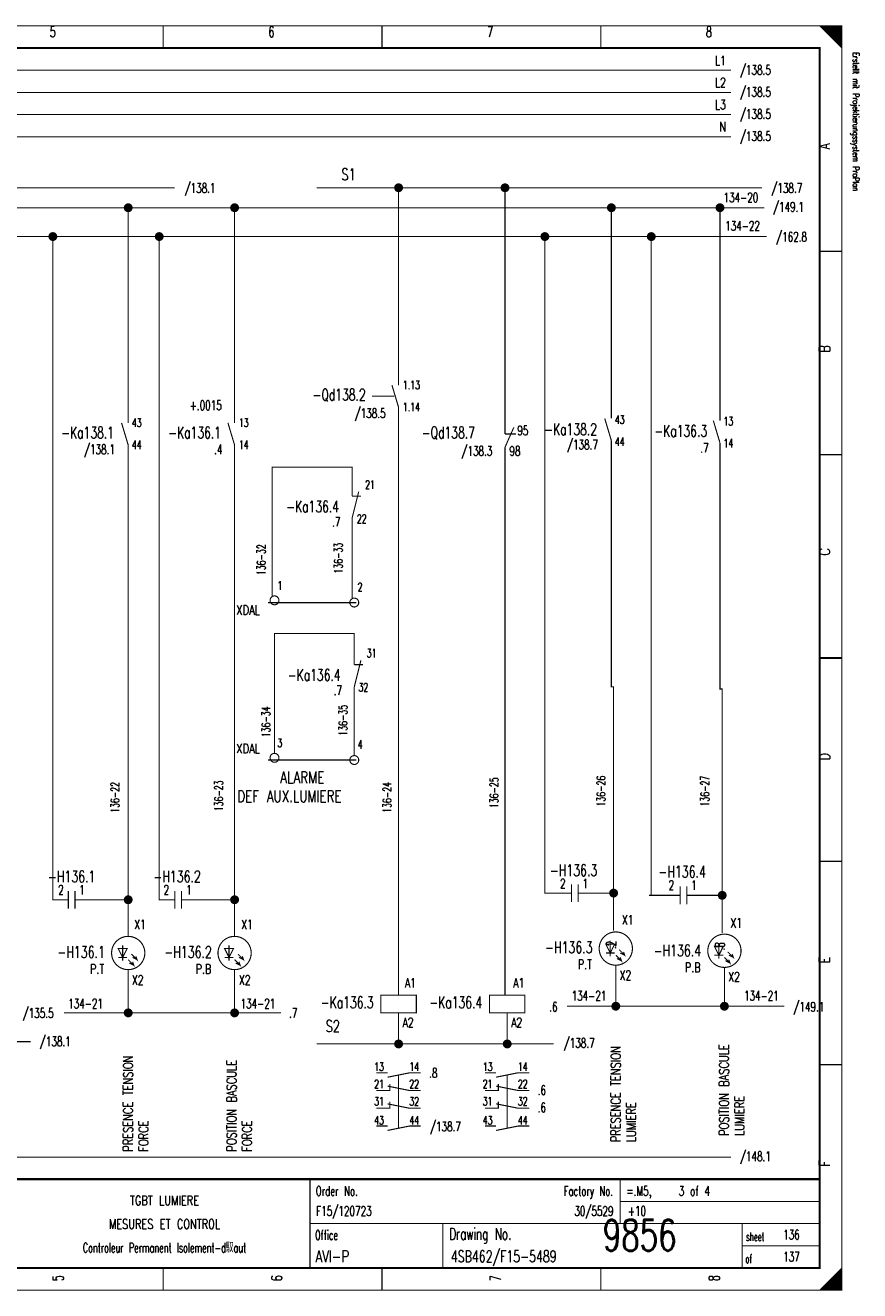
# Model space of a CAD drawing. Extents: x -1 to 409, y 0 to 286.
# Tile 2 of 2: x 221 to 409, y 0 to 285. Entities that reach past the tile are written whole.
import ezdxf
from ezdxf.enums import TextEntityAlignment as Align

# ---------------------------------------------------------------- set-up
doc = ezdxf.new("R2010")
doc.units = 0
doc.header["$MEASUREMENT"] = 0
doc.linetypes.add('GESTRICHELT', pattern=[3.75, 3, -0.75])
doc.linetypes.add('STRICH-PUNKT', pattern=[4.7, 3, -0.75, 0.2, -0.75])
doc.layers.get('0').update_dxf_attribs({"color": 9, "linetype": 'CONTINUOUS'})
doc.styles.get("Standard").update_dxf_attribs({"font": 'TXT', "bigfont": 'TXT'})

# ---------------------------------------------------------------- blocks, each defined once
blk = doc.blocks.new('BCIRCLE_FILLED')
at = {"color": 0, "linetype": 'Continuous', "const_width": 1, "flags": 128}
blk.add_lwpolyline([(0.5, 0, 1), (-0.5, 0, 1)], format="xyb", close=True, dxfattribs=at)

msp = doc.modelspace()

# ---------------------------------------------------------------- linework, layer by layer
at = {"color": 7, "const_width": 0.25, "flags": 128}
for points in [[(0, 142.5), (0, 285), (405, 285), (405, 0), (0, 0), (0, 142.5)], [(400, 285), (405, 280), (404.75, 280.25), (404.75, 285), (404.5, 285), (404.5, 280.5), (404.25, 280.75), (404.25, 285), (404, 285), (404, 281), (403.75, 281.25), (403.75, 285), (403.5, 285), (403.5, 281.5), (403.25, 281.75)], [(401.5, 283.5), (401.5, 285), (401.25, 285), (401.25, 283.75), (401, 284), (401, 285), (400.75, 285), (400.75, 284.25), (400.5, 284.5), (400.5, 285), (400.25, 285), (400.25, 284.75)], [(403.25, 281.75), (403.25, 285), (403, 285), (403, 282), (402.75, 282.25), (402.75, 285), (402.5, 285), (402.5, 282.5), (402.25, 282.75), (402.25, 285), (402, 285), (402, 283), (401.75, 283.25), (401.75, 285), (401.5, 285)], [(380, 275), (22.5, 275)], [(380, 270), (22.5, 270)], [(380, 265), (22.5, 265)], [(380, 260), (22.5, 260)], [(254.5, 248.5), (170, 248.5)], [(387, 248.5), (286.5, 248.5)], [(305, 248.5), (305, 204)], [(329, 195), (329, 248.5)], [(387.5, 244), (169.5, 244)], [(244, 195.5), (244, 244)], [(268, 195.5), (268, 244)], [(353, 244), (353, 196.5)], [(377.5, 244), (377.5, 196)], [(388, 237.5), (169.5, 237.5)], [(227.5, 88), (227, 88), (227, 237.5)], [(251.5, 88), (251, 88), (251, 237.5)], [(338, 237.5), (338, 89.5), (341, 89.5)], [(362, 89), (362, 238)], [(305, 199), (305, 66.5)], [(353, 191.5), (353, 136), (353.5, 136), (353.5, 81)], [(377.5, 191), (377.5, 135.5), (378, 135.5), (378, 80.5)], [(244, 79.75), (244, 190.5)], [(268, 88), (268, 190.5)], [(329, 66.5), (329, 190)], [(295, 141), (295, 148), (277, 148), (277, 121)], [(295, 120.5), (295, 136)], [(353.5, 89.5), (348.5, 89.5)], [(378, 89), (373, 89)], [(244, 88), (235, 88)], [(268, 79.75), (268, 88), (259, 88)], [(243.75, 77), (241.75, 77), (242.75, 75), (243.75, 77)], [(267.75, 77), (265.75, 77), (266.75, 75), (267.75, 77)], [(353.75, 78), (351.75, 78), (352.75, 76), (353.75, 78)], [(378.25, 77.5), (376.25, 77.5), (377.25, 75.5), (378.25, 77.5)], [(244, 74.5), (245.25, 73.25), (245, 74), (245.25, 73.25), (244.25, 73.75)], [(244.75, 75.75), (246, 74.5), (245.75, 75.25), (246, 74.5), (245, 75)], [(268, 74.5), (269.25, 73.25), (269, 74), (269.25, 73.25), (268.25, 73.75)], [(268.75, 75.75), (270, 74.5), (269.75, 75.25), (270, 74.5), (269, 75)], [(354, 75.5), (355.25, 74.25), (355, 75), (355.25, 74.25), (354.25, 74.75)], [(354.75, 76.75), (356, 75.5), (355.75, 76.25), (356, 75.5), (355, 76)], [(378.5, 75), (379.75, 73.75), (379.5, 74.5), (379.75, 73.75), (378.75, 74.25)], [(379.25, 76.25), (380.5, 75), (380.25, 75.75), (380.5, 75), (379.5, 75.5)], [(244, 62.5), (244, 72.25)], [(268, 62.5), (268, 72.25)], [(354, 64), (354, 73.25)], [(378.5, 64), (378.5, 72.75)], [(392, 64), (343, 64)], [(278.5, 62.5), (229.5, 62.5)], [(305, 62.5), (305, 55.5)], [(329.5, 62.5), (329.5, 55.5)], [(222, 56), (164, 56)], [(340, 55.5), (286.5, 55.5)], [(302.5, 48), (307.5, 49), (310, 49)], [(327, 48), (332, 49), (334.5, 49)], [(300, 45), (303, 45), (303, 46.5)], [(302.5, 46), (307.5, 45), (310, 45)], [(324.5, 45), (327.5, 45), (327.5, 46.5)], [(327, 46), (332, 45), (334.5, 45)], [(300, 41), (303, 41), (303, 42.5)], [(302.5, 42), (307.5, 41), (310, 41)], [(324.5, 41), (327.5, 41), (327.5, 42.5)], [(327, 42), (332, 41), (334.5, 41)], [(302.5, 36), (307.5, 37), (310, 37)], [(327, 36), (332, 37), (334.5, 37)], [(403, 0), (403, 3), (402.75, 2.75), (402.75, 0), (402.5, 0), (402.5, 2.5), (402.25, 2.25), (402.25, 0), (402, 0), (402, 2), (401.75, 1.75), (401.75, 0), (401.5, 0), (401.5, 1.5), (401.25, 1.25)], [(404.75, 4.75), (404.75, 0), (404.5, 0), (404.5, 4.5), (404.25, 4.25), (404.25, 0), (404, 0), (404, 4), (403.75, 3.75), (403.75, 0), (403.5, 0), (403.5, 3.5), (403.25, 3.25), (403.25, 0), (403, 0)], [(401.25, 1.25), (401.25, 0), (401, 0), (401, 1), (400.75, 0.75), (400.75, 0), (400.5, 0), (400.5, 0.5), (400.25, 0.25), (400.25, 0)]]:
    msp.add_lwpolyline(points, dxfattribs=at)
at = {"color": 7, "flags": 128}
for points, const_width in [([(0, 285), (405, 285), (405, 0), (0, 0)], 0.25), ([(5, 280), (400, 280), (400, 5), (5, 5)], 0.5), ([(5, 280), (400, 280), (400, 5), (5, 5)], 0.25), ([(301, 62.5), (309, 62.5), (309, 66.5), (301, 66.5)], 0.25), ([(325.5, 62.5), (333.5, 62.5), (333.5, 66.5), (325.5, 66.5)], 0.25)]:
    msp.add_lwpolyline(points, close=True, dxfattribs=dict(at, const_width=const_width))
at = {"color": 7}
for points, const_width in [([(251.875, 285), (251.875, 280)], 0.25), ([(301.25, 285), (301.25, 280)], 0.25), ([(350.625, 285), (350.625, 280)], 0.25), ([(405, 234.167), (400, 234.167)], 0.25), ([(303.5, 204), (305, 199)], 0.25), ([(242.5, 195.5), (244, 190.5)], 0.25), ([(266.5, 195.5), (268, 190.5)], 0.25), ([(329, 195.5), (329, 193)], 0.25), ([(331, 194.5), (329, 190)], 0.25), ([(351.5, 196.5), (353, 191.5)], 0.25), ([(376, 196), (377.5, 191)], 0.25), ([(329, 193), (331.5, 193)], 0.25), ([(405, 188.334), (400, 188.334)], 0.25), ([(400, 142.5), (405, 142.5)], 0.5), ([(405, 142.5), (400, 142.5)], 0.25), ([(296.5, 142), (295, 136)], 0.25), ([(295, 141), (297, 141)], 0.25), ([(405, 96.667), (400, 96.667)], 0.25), ([(344, 91.5), (344, 87.5)], 0.25), ([(345.5, 91.5), (345.5, 87.5)], 0.25), ([(230.5, 90), (230.5, 86)], 0.25), ([(232, 90), (232, 86)], 0.25), ([(254.5, 90), (254.5, 86)], 0.25), ([(256, 90), (256, 86)], 0.25), ([(344, 89.5), (341, 89.5)], 0.25), ([(345.5, 89.5), (348.5, 89.5)], 0.25), ([(366, 89), (361.5, 89)], 0.25), ([(368.5, 89), (365.5, 89)], 0.25), ([(368.5, 91), (368.5, 87)], 0.25), ([(370, 91), (370, 87)], 0.25), ([(370, 89), (373, 89)], 0.25), ([(230.5, 88), (227.5, 88)], 0.25), ([(232, 88), (235, 88)], 0.25), ([(254.5, 88), (251.5, 88)], 0.25), ([(256, 88), (259, 88)], 0.25), ([(242.75, 77.75), (242.75, 74.25)], 0.25), ([(266.75, 77.75), (266.75, 74.25)], 0.25), ([(352.75, 78.75), (352.75, 75.25)], 0.25), ([(377.25, 78.25), (377.25, 74.75)], 0.25), ([(241.75, 75), (243.75, 75)], 0.25), ([(265.75, 75), (267.75, 75)], 0.25), ([(351.75, 76), (353.75, 76)], 0.25), ([(376.25, 75.5), (378.25, 75.5)], 0.25), ([(300, 49), (302.5, 49)], 0.25), ([(324.5, 49), (327, 49)], 0.25), ([(405, 50.834), (400, 50.834)], 0.25), ([(300, 37), (302.5, 37)], 0.25), ([(324.5, 37), (327, 37)], 0.25), ([(400, 25), (5, 25)], 0.5), ([(285, 25), (285, 5)], 0.25), ([(355, 25), (355, 15)], 0.25), ([(355, 20), (400, 20)], 0.25), ([(285, 15), (400, 15)], 0.25), ([(315, 15), (315, 5)], 0.25), ([(382.5, 15), (382.5, 5)], 0.25), ([(382.5, 10), (400, 10)], 0.25), ([(251.875, 0), (251.875, 5)], 0.25), ([(301.25, 0), (301.25, 5)], 0.25), ([(350.625, 0), (350.625, 5)], 0.25), ([(405, 5), (400, 0)], 0.25)]:
    msp.add_lwpolyline(points, dxfattribs=dict(at, const_width=const_width))
at = {"color": 7, "linetype": 'GESTRICHELT'}
for points, const_width in [([(299, 201.5), (304, 201.5)], 0.25), ([(275.5, 119.5), (295.5, 119.5)], 0.3), ([(305, 36.5), (305, 48.5)], 0.25), ([(329.5, 36.5), (329.5, 48.5)], 0.25)]:
    msp.add_lwpolyline(points, dxfattribs=dict(at, const_width=const_width))
at = {"color": 216, "const_width": 0.25, "flags": 128}
for points in [[(294.5, 179), (294.5, 185.5), (276.5, 185.5), (276.5, 156.5)], [(294.5, 156), (294.5, 174)]]:
    msp.add_lwpolyline(points, dxfattribs=at)
at = {"color": 216}
for points, const_width in [([(296, 180), (294.5, 174)], 0.25), ([(294.5, 179), (296.5, 179)], 0.25), ([(275.5, 155), (295.5, 155)], 0.3)]:
    msp.add_lwpolyline(points, dxfattribs=dict(at, const_width=const_width))
at = {"color": 216, "const_width": 0.25, "flags": 128}
for points in [[(278, 155.5, 1), (276, 155.5, 1)], [(296, 155, 1), (294, 155, 1)]]:
    msp.add_lwpolyline(points, format="xyb", close=True, dxfattribs=at)
at = {"color": 7, "const_width": 0.25, "flags": 128}
for points in [[(278, 120, 1), (276, 120, 1)], [(296, 119.5, 1), (294, 119.5, 1)], [(247.75, 76, 1), (240.25, 76, 1)], [(271.75, 76, 1), (264.25, 76, 1)], [(357.75, 77, 1), (350.25, 77, 1)], [(382.25, 76.5, 1), (374.75, 76.5, 1)]]:
    msp.add_lwpolyline(points, format="xyb", close=True, dxfattribs=at)
at = {"color": 7, "linetype": 'STRICH-PUNKT', "const_width": 0.25, "flags": 128}
msp.add_lwpolyline([(380, 30), (25, 30)], dxfattribs=at)

# ---------------------------------------------------------------- block references
at = {"color": 7}
for p in [(305, 248.5), (329, 248.5), (244, 244), (268, 244), (353, 244), (377.5, 244), (227, 237.5), (251, 237.5), (338, 237.5), (362, 237.5), (244, 88), (268, 88), (353.5, 89.5), (378, 89), (244, 62.5), (268, 62.5), (354, 64), (378.5, 64), (305, 55.5), (329.5, 55.5)]:
    msp.add_blockref('BCIRCLE_FILLED', p, dxfattribs=at)

# ---------------------------------------------------------------- texts
for s, height, width, p in [('5', 2.38125, 0.672, (226.989415, 284.858032)), ('6', 2.38125, 0.672, (276.323163, 284.858032)), ('7', 2.38125, 0.672, (325.656912, 284.858032)), ('8', 2.38125, 0.672, (374.99066, 284.858032)), ('-H136.1', 2.619375, 0.691429, (231.248443, 94.550436)), ('-H136.2', 2.619375, 0.691429, (255.02802, 94.550436)), ('-H136.3', 2.619375, 0.691429, (344.467621, 95.970112)), ('-H136.4', 2.619375, 0.691429, (368.957036, 95.615193)), ('TGBT LUMIERE', 2.143125, 0.754667, (252.188667, 21.295143)), ('MESURES ET CONTROL', 2.143125, 0.752889, (252.188667, 15.971357)), ('Controleur Permanent Isolement-d馭aut', 2.143125, 0.620757, (252.188667, 10.647572))]:
    msp.add_text(s, height=height, dxfattribs=dict(at, width=width)).set_placement(p, align=Align.TOP_CENTER)
for s, height, width, p in [('L1', 2.143125, 0.716, (378.823786, 278.256538)), ('L2', 2.143125, 0.716, (378.823786, 273.287671)), ('L3', 2.143125, 0.716, (378.823786, 268.318804)), ('N', 2.143125, 0.76, (378.841532, 263.349938)), ('134-20', 2.143125, 0.676, (386.143991, 247.37858)), ('134-22', 2.143125, 0.676, (386.49891, 240.990037)), ('-Qd138.2', 2.619375, 0.68, (297.582814, 203.155666)), ('+.0015', 2.143125, 0.68, (265.116594, 200.529265)), ('/138.5', 2.143125, 0.68, (302.054795, 198.75467)), ('/138.5', 2.143125, 0.68, (302.054795, 198.75467)), ('-Ka138.1', 2.619375, 0.68, (240.804639, 194.637609)), ('-Ka136.1', 2.619375, 0.68, (264.939134, 194.637609)), ('-Ka138.2', 2.619375, 0.68, (349.764788, 195.347447)), ('-Ka136.3', 2.619375, 0.68, (374.609122, 194.992528)), ('/138.7', 2.143125, 0.68, (349.968867, 191.656289)), ('/138.7', 2.143125, 0.68, (349.968867, 191.656289)), ('/138.1', 2.143125, 0.68, (241.008717, 190.591532)), ('/138.1', 2.143125, 0.68, (241.008717, 190.591532)), ('.4', 2.143125, 0.684, (265.267435, 190.591532)), ('.4', 2.143125, 0.684, (265.267435, 190.591532)), ('.7', 2.143125, 0.684, (374.937422, 190.946451)), ('.7', 2.143125, 0.684, (374.937422, 190.946451)), ('-Ka136.4', 2.619375, 0.68, (291.912983, 139.980075)), ('.7', 2.143125, 0.684, (292.241283, 136.288917)), ('.7', 2.143125, 0.684, (292.241283, 136.288917)), ('-H136.1', 2.619375, 0.691429, (238.728362, 77.514321)), ('-H136.2', 2.619375, 0.691429, (262.862858, 77.514321)), ('-H136.3', 2.619375, 0.691429, (348.753269, 78.579078)), ('-H136.4', 2.619375, 0.691429, (373.242684, 77.86924)), ('P.T', 2.143125, 0.738667, (348.620174, 74.533001)), ('P.T', 2.143125, 0.738667, (238.595268, 73.468244)), ('P.B', 2.143125, 0.738667, (262.729763, 73.468244)), ('P.B', 2.143125, 0.738667, (373.109589, 73.823163)), ('134-21', 2.143125, 0.676, (277.183842, 65.660025)), ('-Ka136.3', 2.619375, 0.68, (299.366283, 66.156912)), ('-Ka136.4', 2.619375, 0.68, (323.855697, 66.156912)), ('134-21', 2.143125, 0.676, (390.757939, 67.43462)), ('/135.5', 2.143125, 0.68, (227.166874, 63.530511)), ('.6', 2.143125, 0.684, (340.865193, 64.950187)), ('14', 1.905, 0.672, (309.61457, 51.321295)), ('14', 1.905, 0.672, (334.103985, 51.321295)), ('22', 1.905, 0.672, (309.61457, 47.417186)), ('22', 1.905, 0.672, (334.103985, 47.417186)), ('32', 1.905, 0.672, (309.61457, 43.513076)), ('32', 1.905, 0.672, (334.103985, 43.513076)), ('44', 1.905, 0.672, (309.61457, 39.254047)), ('44', 1.905, 0.672, (334.103985, 39.254047)), ('Factory No.', 2.143125, 0.646545, (353.349471, 23.424658))]:
    msp.add_text(s, height=height, dxfattribs=dict(at, width=width)).set_placement(p, align=Align.TOP_RIGHT)
for s, height, rotation, width, p in [('Erstellt mit Projektierungssystem ProPlan', 1.42875, 270, 0.622634, (407.023879, 279.056912)), ('136-34', 1.905, 90, 0.676, (276.596451, 124.628186)), ('136-35', 1.905, 90, 0.676, (293.987484, 124.983105)), ('136-26', 1.905, 90, 0.676, (352.194209, 109.011748)), ('136-27', 1.905, 90, 0.676, (375.618867, 109.011748)), ('136-22', 1.905, 90, 0.676, (242.524222, 107.592072)), ('136-23', 1.905, 90, 0.676, (265.948879, 107.946991)), ('136-24', 1.905, 90, 0.676, (303.925218, 107.592072)), ('136-25', 1.905, 90, 0.676, (328.059714, 108.656829))]:
    msp.add_text(s, height=height, rotation=rotation, dxfattribs=dict(at, width=width)).set_placement(p, align=Align.BOTTOM_LEFT)
for s, height, width, p in [('/138.5', 2.143125, 0.68, (381.982565, 276.127024)), ('/138.5', 2.143125, 0.68, (381.982565, 271.158157)), ('/138.5', 2.143125, 0.68, (381.982565, 266.18929)), ('/138.5', 2.143125, 0.68, (381.982565, 261.220423)), ('S1', 2.619375, 0.716, (292.10109, 252.844334)), ('/138.1', 2.143125, 0.68, (256.696139, 249.508095)), ('/138.7', 2.143125, 0.68, (389.080946, 249.508095)), ('/149.1', 2.143125, 0.68, (389.435866, 245.249066)), ('/162.8', 2.143125, 0.68, (390.145704, 238.505604)), ('1.13', 1.905, 0.678, (305.955355, 205.001245)), ('1.14', 1.905, 0.678, (305.955355, 200.032379)), ('43', 1.905, 0.672, (353.794894, 197.193026)), ('13', 1.905, 0.672, (378.284309, 196.838107)), ('43', 1.905, 0.672, (244.834745, 196.483188)), ('13', 1.905, 0.672, (268.96924, 196.483188)), ('-Qd138.7', 2.619375, 0.68, (310.23213, 194.637609)), ('95', 2.143125, 0.672, (331.789913, 194.85056)), ('44', 1.905, 0.672, (244.834745, 191.514321)), ('14', 1.905, 0.672, (268.96924, 191.514321)), ('44', 1.905, 0.672, (353.794894, 192.224159)), ('14', 1.905, 0.672, (378.284309, 191.86924)), ('/138.3', 2.143125, 0.68, (319.161893, 190.236613)), ('98', 2.143125, 0.672, (330.015318, 190.236613)), ('32', 1.905, 0.672, (295.943088, 136.856787)), ('XDAL', 2.143125, 0.76, (268.408468, 123.156912)), ('ALARME', 2.619375, 0.76, (278.276993, 116.910336)), ('DEF AUX.LUMIERE', 2.619375, 0.751467, (268.605448, 112.651308)), ('X2', 2.143125, 0.716, (354.872073, 72.048568)), ('X2', 2.143125, 0.716, (379.361488, 71.693649)), ('X2', 2.143125, 0.716, (244.847167, 70.983811)), ('X2', 2.143125, 0.716, (268.981663, 70.983811)), ('134-21', 2.143125, 0.676, (230.469396, 65.660025)), ('134-21', 2.143125, 0.676, (344.043493, 67.43462)), ('.7', 2.143125, 0.684, (280.301806, 63.530511)), ('/149.1', 2.143125, 0.68, (394.049813, 64.950187)), ('S2', 2.619375, 0.716, (288.551899, 60.833126)), ('A2', 2.143125, 0.716, (305.893244, 61.400996)), ('A2', 2.143125, 0.716, (330.382659, 61.400996)), ('/138.1', 2.143125, 0.68, (224.043587, 57.141968)), ('/138.7', 2.143125, 0.68, (342.231631, 56.787049)), ('13', 1.905, 0.672, (299.492279, 51.321295)), ('13', 1.905, 0.672, (323.981694, 51.321295)), ('.8', 2.143125, 0.684, (311.889601, 50.043587)), ('.8', 2.143125, 0.684, (311.889601, 50.043587)), ('21', 1.905, 0.672, (299.492279, 47.417186)), ('21', 1.905, 0.672, (323.981694, 47.417186)), ('.6', 2.143125, 0.684, (336.379016, 46.139477)), ('.6', 2.143125, 0.684, (336.379016, 46.139477)), ('31', 1.905, 0.672, (299.492279, 43.513076)), ('31', 1.905, 0.672, (323.981694, 43.513076)), ('.6', 2.143125, 0.684, (336.379016, 42.235367)), ('.6', 2.143125, 0.684, (336.379016, 42.235367)), ('43', 1.905, 0.672, (299.492279, 39.254047)), ('/138.7', 2.143125, 0.68, (312.063512, 37.976339)), ('/138.7', 2.143125, 0.68, (312.063512, 37.976339)), ('43', 1.905, 0.672, (323.981694, 39.254047)), ('/148.1', 2.143125, 0.68, (381.982565, 31.232877)), ('Order No.', 2.143125, 0.656889, (286.328331, 23.424658)), ('=.M5,    3 of 4', 2.143125, 0.682667, (356.396451, 23.424658)), ('Office', 2.143125, 0.626667, (286.154421, 13.486924)), ('Drawing No.', 2.619375, 0.646545, (316.427242, 13.983811)), ('sheet', 1.905, 0.6, (383.377397, 12.990037)), ('of', 1.905, 0.6, (383.228331, 8.021171))]:
    msp.add_text(s, height=height, dxfattribs=dict(at, width=width)).set_placement(p, align=Align.TOP_LEFT)
for s, height, width, p in [('A', 2.38125, 0.76, (399.909527, 257.174346)), ('B', 2.38125, 0.76, (399.909527, 211.389788)), ('C', 2.38125, 0.76, (399.921949, 165.60523)), ('D', 2.38125, 0.76, (399.921949, 119.465753)), ('E', 2.38125, 0.76, (399.909527, 73.681196)), ('POSITION BASCULE', 2.143125, 0.756, (377.341999, 34.782067)), ('PRESENCE TENSION', 2.143125, 0.756, (242.889788, 31.232877)), ('POSITION BASCULE', 2.143125, 0.756, (266.252335, 31.232877)), ('PRESENCE TENSION', 2.143125, 0.756, (352.914695, 33.362391)), ('LUMIERE', 2.143125, 0.756, (380.814369, 34.782067)), ('LUMIERE', 2.143125, 0.756, (356.387065, 33.362391)), ('FORCE', 2.143125, 0.756, (246.362158, 31.232877)), ('FORCE', 2.143125, 0.756, (269.724705, 31.232877)), ('F', 2.38125, 0.76, (399.909527, 27.896638))]:
    msp.add_text(s, height=height, rotation=90, dxfattribs=dict(at, width=width)).set_placement(p, align=Align.TOP_LEFT)
at = {"color": 216, "width": 0.672}
for s, p in [('21', (297.447945, 180.043337)), ('1', (277.657659, 157.328518)), ('2', (295.758531, 156.973599))]:
    msp.add_text(s, height=1.905, dxfattribs=at).set_placement(p, align=Align.BOTTOM_LEFT)
at = {"color": 216}
for s, height, width, p in [('-Ka136.4', 2.619375, 0.68, (291.558064, 177.956413)), ('.7', 2.143125, 0.684, (291.886364, 174.265255)), ('.7', 2.143125, 0.684, (291.886364, 174.265255))]:
    msp.add_text(s, height=height, dxfattribs=dict(at, width=width)).set_placement(p, align=Align.TOP_RIGHT)
for s, height, width, p in [('22', 1.905, 0.672, (295.588169, 174.833126)), ('XDAL', 2.143125, 0.76, (268.408468, 154.389788))]:
    msp.add_text(s, height=height, dxfattribs=dict(at, width=width)).set_placement(p, align=Align.TOP_LEFT)
at = {"color": 216, "width": 0.676}
for s, p in [('136-32', (275.531694, 161.184849)), ('136-33', (292.922727, 161.539768))]:
    msp.add_text(s, height=1.905, rotation=90, dxfattribs=at).set_placement(p, align=Align.BOTTOM_LEFT)
at = {"color": 7}
for s, height, width, p in [('31', 1.905, 0.672, (297.802864, 142.066999)), ('3', 1.905, 0.672, (277.657659, 121.836613)), ('4', 1.905, 0.672, (295.758531, 121.481694)), ('1', 2.143125, 0.672, (232.937858, 88.516812)), ('1', 2.143125, 0.672, (257.072354, 88.516812)), ('1', 2.143125, 0.672, (346.511955, 89.936488)), ('1', 2.143125, 0.672, (371.00137, 89.581569)), ('X1', 2.143125, 0.716, (245.342279, 80.708593)), ('X1', 2.143125, 0.716, (269.476775, 80.708593)), ('X1', 2.143125, 0.716, (355.367186, 81.77335)), ('X1', 2.143125, 0.716, (379.8566, 81.063512)), ('A1', 2.143125, 0.716, (306.388356, 67.576588)), ('A1', 2.143125, 0.716, (330.877771, 67.576588)), ('F15/120723', 2.143125, 0.6832, (286.390442, 16.113325)), ('+10', 2.143125, 0.68, (356.701681, 16.113325)), ('136', 2.143125, 0.672, (391.771233, 10.789539)), ('AVI-P', 2.619375, 0.7472, (286.241376, 5.508344)), ('4SB462/F15-5489', 2.619375, 0.6928, (316.787484, 5.508344)), ('137', 2.143125, 0.672, (391.771233, 5.820672))]:
    msp.add_text(s, height=height, dxfattribs=dict(at, width=width)).set_placement(p, align=Align.BOTTOM_LEFT)
for s, width, p in [('2', 0.672, (229.438356, 88.516812)), ('2', 0.672, (253.217933, 88.516812)), ('2', 0.672, (342.657534, 89.936488)), ('2', 0.672, (367.146949, 89.581569)), ('30/5529', 0.675429, (353.464819, 16.113325))]:
    msp.add_text(s, height=2.143125, dxfattribs=dict(at, width=width)).set_placement(p, align=Align.BOTTOM_RIGHT)
at = {"color": 7, "width": 0.684}
for s, p in [('.2', (351.920922, 78.79203)), ('.8', (376.410336, 78.437111))]:
    msp.add_text(s, height=2.143125, rotation=90, dxfattribs=at).set_placement(p, align=Align.TOP_RIGHT)
at = {"color": 0, "width": 0.6928}
msp.add_text('9856', height=7, dxfattribs=at).set_placement((351.081462, 6.783637), align=Align.BOTTOM_LEFT)
at = {"color": 7, "width": 0.672}
for s, p in [('5', (226.989415, 2.697385)), ('6', (276.323163, 2.697385)), ('7', (325.656912, 2.697385)), ('8', (374.99066, 2.697385))]:
    msp.add_text(s, height=2.38125, rotation=90, dxfattribs=at).set_placement(p, align=Align.TOP_CENTER)

doc.saveas('drawing.dxf')
